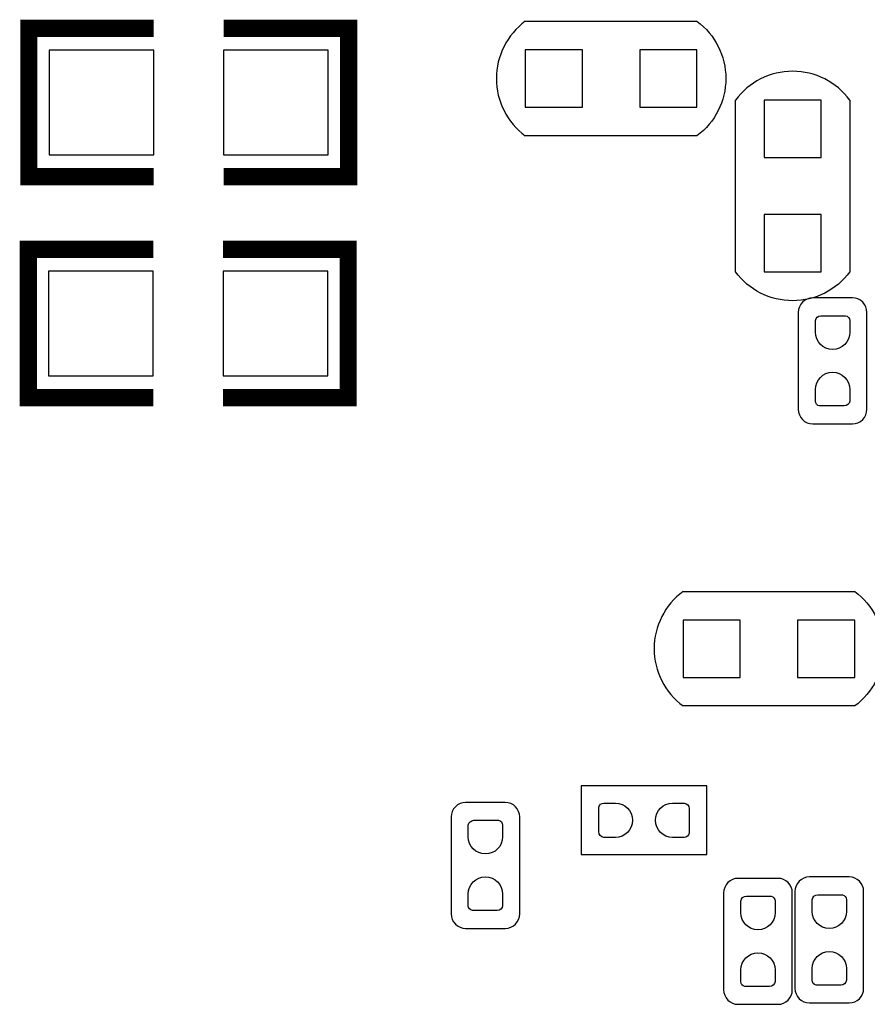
# Model space of a CAD drawing. Extents: x -19.8 to 77.6, y -11.3 to 44.7.
# Tile 5 of 11: x 26.1 to 33.5, y 20.2 to 28.8. Entities that reach past the tile are written whole.
import ezdxf

# ---------------------------------------------------------------- set-up
doc = ezdxf.new("R2010")
doc.units = 0
for name, color, linetype in [('PG_ASSEMBLY_BOTTOM', 12, 'CONTINUOUS'), ('PG_SILKSCREEN_BOTTOM', 7, 'CONTINUOUS'), ('PIN_BOTTOM', 52, 'CONTINUOUS')]:
    doc.layers.add(name, color=color, linetype=linetype)

msp = doc.modelspace()

# ---------------------------------------------------------------- linework, layer by layer
at = {"layer": 'PG_ASSEMBLY_BOTTOM', "const_width": 0.100101}
for points in [[(27.25928, 27.394154), (26.16708, 27.394154), (26.16708, 28.689554), (27.25928, 28.689554)], [(27.86888, 27.394154), (28.96108, 27.394154), (28.96108, 28.689554), (27.86888, 28.689554)], [(27.254708, 25.463246), (26.162508, 25.463246), (26.162508, 26.758646), (27.254708, 26.758646)], [(27.864308, 25.463246), (28.956508, 25.463246), (28.956508, 26.758646), (27.864308, 26.758646)]]:
    msp.add_lwpolyline(points, dxfattribs=at)
at = {"layer": 'PG_ASSEMBLY_BOTTOM'}
for points in [[(30.504155, 28.750463, 0.504943), (30.504155, 27.75077)], [(32.004254, 28.750463, -0.503874), (32.004254, 27.75077)], [(33.339786, 28.061869, 0.504969), (32.340067, 28.061869)], [(33.339786, 26.561771, -0.503873), (32.340067, 26.561771)], [(33.015911, 26.334695, 0.414174), (32.888911, 26.207695)], [(33.489113, 26.207695, 0.414253), (33.362113, 26.334695)], [(32.888911, 25.361595, 0.414135), (33.015911, 25.234595)], [(33.362113, 25.234595, 0.414214), (33.489113, 25.361595)], [(31.882613, 23.770107, 0.504992), (31.882613, 22.770313)], [(33.382737, 23.770107, -0.50391), (33.382737, 22.770313)], [(29.983176, 21.927363, 0.414214), (29.856176, 21.800363)], [(30.456378, 21.800363, 0.414135), (30.329378, 21.927363)], [(32.363918, 21.264347, 0.414214), (32.236918, 21.137347)], [(32.83712, 21.137347, 0.414135), (32.71012, 21.264347)], [(32.987031, 21.276335, 0.414214), (32.860031, 21.149335)], [(33.460233, 21.149335, 0.414135), (33.333233, 21.276335)], [(29.856176, 20.954263, 0.414253), (29.983176, 20.827263)], [(30.329378, 20.827263, 0.414174), (30.456378, 20.954263)], [(32.860031, 20.303236, 0.414253), (32.987031, 20.176236)], [(33.333233, 20.176236, 0.414174), (33.460233, 20.303236)], [(32.236918, 20.291247, 0.414253), (32.363918, 20.164247)], [(32.71012, 20.164247, 0.414174), (32.83712, 20.291247)]]:
    msp.add_lwpolyline(points, format="xyb", dxfattribs=at)
for points in [[(30.504155, 28.750463), (32.004254, 28.750463)], [(32.340067, 26.561771), (32.340067, 28.061869)], [(33.339786, 28.061869), (33.339786, 26.561771)], [(32.004254, 27.75077), (30.504155, 27.75077)], [(33.362113, 26.334695), (33.015911, 26.334695)], [(32.888911, 26.207695), (32.888911, 25.361595)], [(33.489113, 25.361595), (33.489113, 26.207695)], [(33.015911, 25.234595), (33.362113, 25.234595)], [(31.882613, 23.770107), (33.382737, 23.770107)], [(33.382737, 22.770313), (31.882613, 22.770313)], [(30.991556, 22.072117), (30.991556, 21.472119)], [(32.091376, 22.072117), (30.991556, 22.072117)], [(32.091376, 21.472119), (32.091376, 22.072117)], [(30.329378, 21.927363), (29.983176, 21.927363)], [(29.856176, 21.800363), (29.856176, 20.954263)], [(30.456378, 20.954263), (30.456378, 21.800363)], [(30.991556, 21.472119), (32.091376, 21.472119)], [(32.71012, 21.264347), (32.363918, 21.264347)], [(33.333233, 21.276335), (32.987031, 21.276335)], [(32.236918, 21.137347), (32.236918, 20.291247)], [(32.83712, 20.291247), (32.83712, 21.137347)], [(32.860031, 21.149335), (32.860031, 20.303236)], [(33.460233, 20.303236), (33.460233, 21.149335)], [(29.983176, 20.827263), (30.329378, 20.827263)], [(32.363918, 20.164247), (32.71012, 20.164247)], [(32.987031, 20.176236), (33.333233, 20.176236)]]:
    msp.add_lwpolyline(points, dxfattribs=at)
at = {"layer": 'PG_SILKSCREEN_BOTTOM', "const_width": 0.150089}
for points in [[(27.25928, 27.394154), (26.16708, 27.394154), (26.16708, 28.689554), (27.25928, 28.689554)], [(27.86888, 27.394154), (28.96108, 27.394154), (28.96108, 28.689554), (27.86888, 28.689554)], [(27.254708, 25.463246), (26.162508, 25.463246), (26.162508, 26.758646), (27.254708, 26.758646)], [(27.864308, 25.463246), (28.956508, 25.463246), (28.956508, 26.758646), (27.864308, 26.758646)]]:
    msp.add_lwpolyline(points, dxfattribs=at)
at = {"layer": 'PG_SILKSCREEN_BOTTOM'}
for points in [[(30.504155, 28.750463, 0.504943), (30.504155, 27.75077)], [(32.004254, 28.750463, -0.503874), (32.004254, 27.75077)], [(33.339786, 28.061869, 0.504969), (32.340067, 28.061869)], [(33.339786, 26.561771, -0.503873), (32.340067, 26.561771)], [(31.882613, 23.770107, 0.504992), (31.882613, 22.770313)], [(33.382737, 23.770107, -0.50391), (33.382737, 22.770313)]]:
    msp.add_lwpolyline(points, format="xyb", dxfattribs=at)
for points in [[(30.504155, 28.750463), (32.004254, 28.750463)], [(32.340067, 26.561771), (32.340067, 28.061869)], [(33.339786, 28.061869), (33.339786, 26.561771)], [(32.004254, 27.75077), (30.504155, 27.75077)], [(31.882613, 23.770107), (33.382737, 23.770107)], [(33.382737, 22.770313), (31.882613, 22.770313)]]:
    msp.add_lwpolyline(points, dxfattribs=at)
at = {"layer": 'PIN_BOTTOM'}
for points in [[(27.25928, 28.499054), (26.34488, 28.499054), (26.34488, 27.584654), (27.25928, 27.584654)], [(28.78328, 28.499054), (27.86888, 28.499054), (27.86888, 27.584654), (28.78328, 27.584654)], [(31.004231, 28.000706), (31.004231, 28.500603), (30.504333, 28.500603), (30.504333, 28.000706)], [(32.004025, 28.000706), (32.004025, 28.500603), (31.504128, 28.500603), (31.504128, 28.000706)], [(32.58994, 27.561832), (33.089837, 27.561832), (33.089837, 28.061729), (32.58994, 28.061729)], [(32.58994, 26.562037), (33.089837, 26.562037), (33.089837, 27.061935), (32.58994, 27.061935)], [(27.254708, 26.568146), (26.340308, 26.568146), (26.340308, 25.653746), (27.254708, 25.653746)], [(28.778708, 26.568146), (27.864308, 26.568146), (27.864308, 25.653746), (28.778708, 25.653746)], [(32.382689, 23.020249), (32.382689, 23.520146), (31.882791, 23.520146), (31.882791, 23.020249)], [(33.382483, 23.020249), (33.382483, 23.520146), (32.882586, 23.520146), (32.882586, 23.020249)]]:
    msp.add_lwpolyline(points, close=True, dxfattribs=at)
for points in [[(33.038821, 26.034924), (33.038821, 26.136524, -0.376179), (33.08731, 26.179018), (33.30321, 26.179018, -0.366061), (33.338999, 26.136524), (33.338999, 26.034924, -0.999182)], [(33.338999, 25.534645), (33.338999, 25.433045, -0.376179), (33.29051, 25.390551), (33.07461, 25.390551, -0.366061), (33.038821, 25.433045), (33.038821, 25.534645, -0.999182)], [(31.291327, 21.622029), (31.189727, 21.622029, -0.376179), (31.147233, 21.670518), (31.147233, 21.886418, -0.366061), (31.189727, 21.922207), (31.291327, 21.922207, -0.999182)], [(31.791605, 21.922207), (31.893205, 21.922207, -0.376179), (31.935699, 21.873718), (31.935699, 21.657818, -0.366061), (31.893205, 21.622029), (31.791605, 21.622029, -0.999182)], [(30.00629, 21.627313), (30.00629, 21.728913, -0.376179), (30.054779, 21.771407), (30.270679, 21.771407, -0.366061), (30.306467, 21.728913), (30.306467, 21.627313, -0.999182)], [(30.306467, 21.127034), (30.306467, 21.025434, -0.376179), (30.257979, 20.98294), (30.042079, 20.98294, -0.366061), (30.00629, 21.025434), (30.00629, 21.127034, -0.999182)], [(32.387032, 20.964296), (32.387032, 21.065896, -0.376179), (32.435521, 21.108391), (32.651421, 21.108391, -0.366061), (32.687209, 21.065896), (32.687209, 20.964296, -0.999182)], [(33.010145, 20.976285), (33.010145, 21.077885, -0.376179), (33.058633, 21.120379), (33.274533, 21.120379, -0.366061), (33.310322, 21.077885), (33.310322, 20.976285, -0.999182)], [(32.687209, 20.464018), (32.687209, 20.362418, -0.376179), (32.638721, 20.319924), (32.422821, 20.319924, -0.366061), (32.387032, 20.362418), (32.387032, 20.464018, -0.999182)], [(33.310322, 20.476007), (33.310322, 20.374407, -0.376179), (33.261833, 20.331913), (33.045933, 20.331913, -0.366061), (33.010145, 20.374407), (33.010145, 20.476007, -0.999182)]]:
    msp.add_lwpolyline(points, format="xyb", close=True, dxfattribs=at)

doc.saveas('drawing.dxf')
